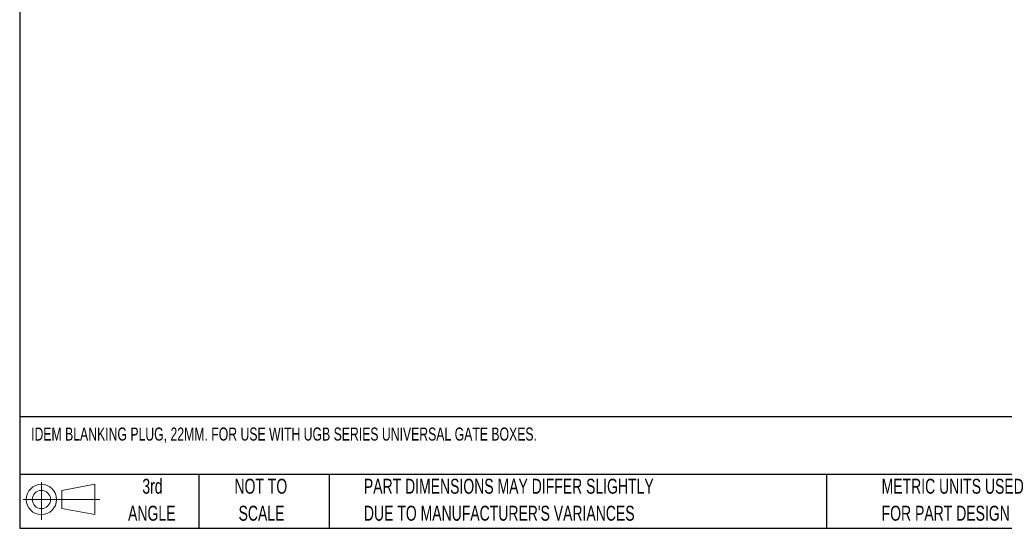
# Model space of a CAD drawing. Header units: millimetres. Extents: x 6 to 273, y 6 to 210.
# Tile 1 of 11: x 6 to 146, y 6 to 78. Entities that reach past the tile are written whole.
import ezdxf

# ---------------------------------------------------------------- set-up
doc = ezdxf.new("R2010")
doc.units = ezdxf.units.MM
doc.layers.add('TEXT', color=140, linetype='Continuous', lineweight=25)
doc.styles.add('SLDTEXTSTYLE0', font='TXT', dxfattribs={"width": 0.7})

# ---------------------------------------------------------------- blocks, each defined once
blk = doc.blocks.new('Block11')
at = {"color": 7, "linetype": 'Continuous', "lineweight": 18}
for p, q in [((2.59, 5.31), (2.59, 0)), ((5.48, 4.17), (10.18, 5.03)), ((10.18, 5.03), (10.18, 0.73)), ((0, 2.88), (10.87, 2.88)), ((5.48, 1.6), (5.48, 4.17)), ((5.48, 1.6), (10.18, 0.73))]:
    blk.add_line(p, q, dxfattribs=at)
for radius in [2.15, 1.29]:
    blk.add_circle((2.59, 2.88), radius, dxfattribs=at)
blk = doc.blocks.new('Block12')
at = {"color": 7, "linetype": 'Continuous'}
blk.add_blockref('Block11', (0, 0), dxfattribs=at)

msp = doc.modelspace()

# ---------------------------------------------------------------- linework, layer by layer
at = {"layer": 'TEXT'}
for p, q in [((6.35, 209.55), (6.35, 6.35)), ((273.05, 22.126), (6.35, 22.126)), ((273.05, 13.97), (6.35, 13.97)), ((31.75, 13.97), (31.75, 6.35)), ((50.212, 13.97), (50.212, 6.35)), ((120.646, 13.97), (120.646, 6.35)), ((6.35, 6.35), (273.05, 6.35))]:
    msp.add_line(p, q, dxfattribs=at)

# ---------------------------------------------------------------- block references
msp.add_blockref('Block12', (6.838, 7.554), dxfattribs=at)

# ---------------------------------------------------------------- texts
at = {"layer": 'TEXT', "style": 'SLDTEXTSTYLE0'}
for s, insert, char_height, attachment_point in [('IDEM BLANKING PLUG, 22MM. FOR USE WITH UGB SERIES UNIVERSAL GATE BOXES.', (7.966, 20.62), 1.85208, 1), ('3rd', (25.162, 13.364), 2.1167, 2), ('NOT TO', (40.516, 13.364), 2.1167, 2), ('PART DIMENSIONS MAY DIFFER SLIGHTLY', (55.119, 13.364), 2.11667, 1), ('METRIC UNITS USED', (128.478, 13.364), 2.11667, 1), ('ANGLE', (25.065, 9.542), 2.1167, 2), ('SCALE', (40.612, 9.542), 2.1167, 2), ("DUE TO MANUFACTURER'S VARIANCES", (55.119, 9.542), 2.11667, 1), ('FOR PART DESIGN', (128.478, 9.542), 2.11667, 1)]:
    msp.add_mtext(s, dxfattribs=dict(at, insert=insert, char_height=char_height, attachment_point=attachment_point))

doc.saveas('drawing.dxf')
